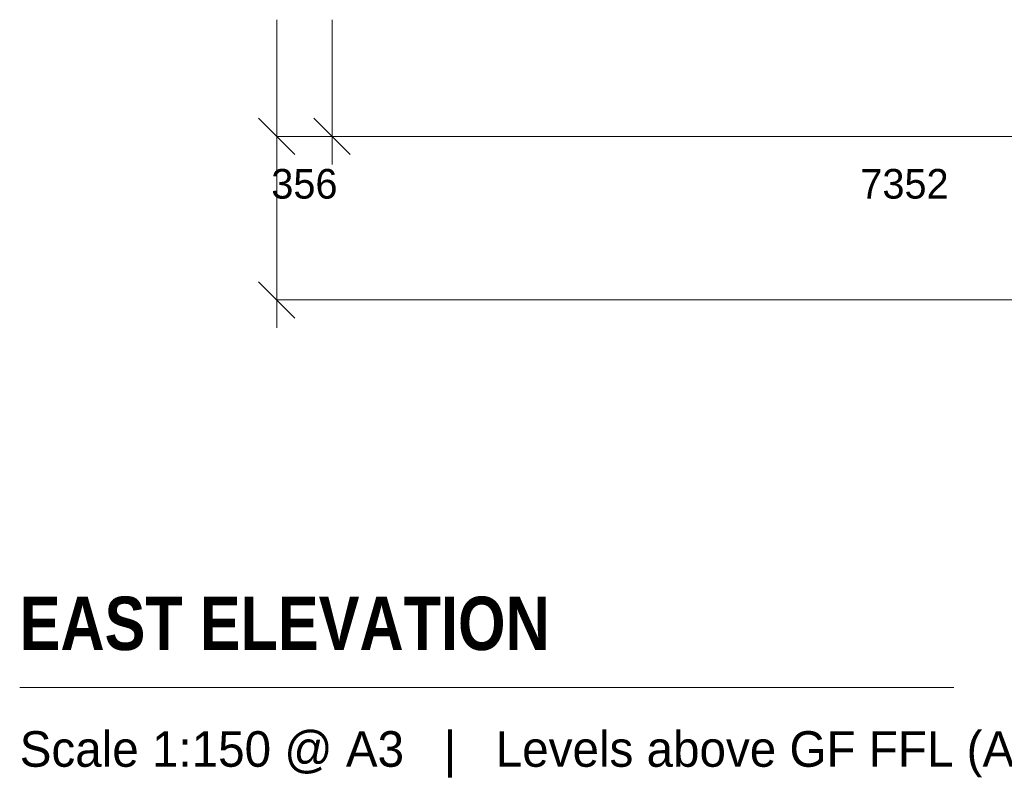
# Model space of a CAD drawing. Header units: millimetres. Extents: x -1685 to 35654, y -5139 to 9805.
# Tile 1 of 94: x -1685 to 4638, y -5139 to -252. Entities that reach past the tile are written whole.
import ezdxf
from ezdxf.enums import TextEntityAlignment as Align

# ---------------------------------------------------------------- set-up
doc = ezdxf.new("R2010")
doc.units = ezdxf.units.MM
for name, color, linetype in [('LINE-INK', 7, 'Continuous'), ('TEXT-INK', 7, 'Continuous'), ('TEXT-STEEL_GREY', 7, 'Continuous')]:
    doc.layers.add(name, color=color, linetype=linetype)
doc.styles.add('OpenSansCondensed-Bold', font='OpenSansCondensed-Bold.ttf')

msp = doc.modelspace()

# ---------------------------------------------------------------- linework, layer by layer
at = {"layer": 'LINE-INK', "lineweight": 5}
for p, q in [((-35, -251.6), (-35, -1181.6)), ((-35, -251.6), (-35, -2231.6)), ((321, -251.6), (321, -1181.6)), ((-151.7, -884.9), (81.7, -1118.3)), ((204.3, -884.9), (437.7, -1118.3)), ((-35, -1001.6), (31591, -1001.6)), ((-151.7, -1934.9), (81.7, -2168.3)), ((-35, -2051.6), (31591, -2051.6)), ((-1685.5, -4541.6), (4314.5, -4541.6))]:
    msp.add_line(p, q, dxfattribs=at)

# ---------------------------------------------------------------- texts
at = {"layer": 'TEXT-INK'}
for s, p in [('356', (143, -1401.2)), ('7352', (3997, -1401.2))]:
    msp.add_text(s, height=190.5, dxfattribs=at).set_placement(p, align=Align.CENTER)
at = {"layer": 'TEXT-INK', "style": 'OpenSansCondensed-Bold'}
msp.add_text('EAST ELEVATION', height=342.9, dxfattribs=at).set_placement((-1685.5, -4301.6))
at = {"layer": 'TEXT-STEEL_GREY'}
msp.add_text('Scale 1:150 @ A3   |   Levels above GF FFL (AOD in the schedule); sills and heads in the schedule', height=228.6, dxfattribs=at).set_placement((-1685.5, -5051.6))

doc.saveas('drawing.dxf')
